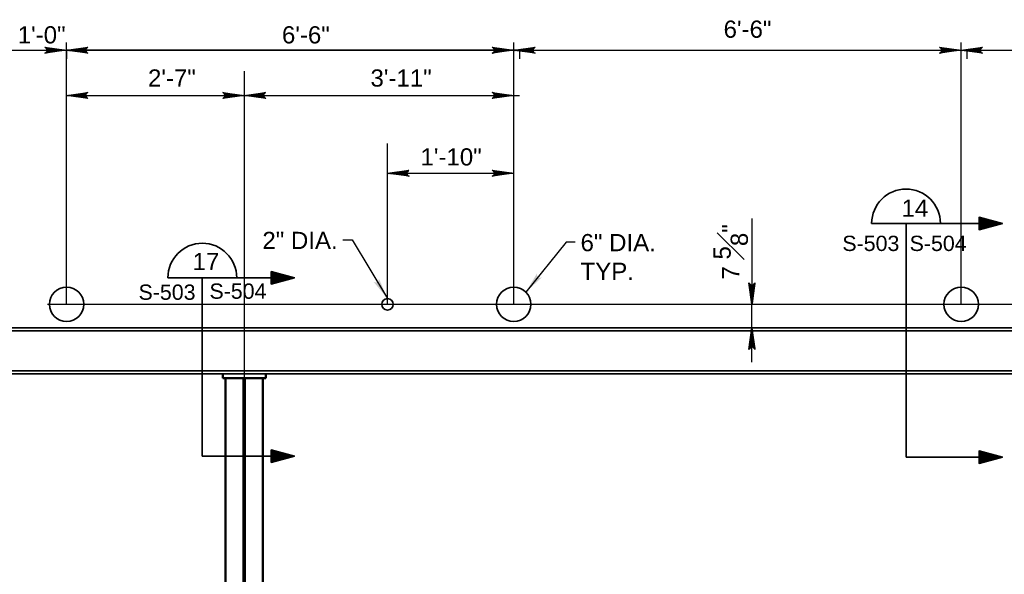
# Model space of a CAD drawing. Extents: x -92 to 946, y 181 to 432.
# Tile 4 of 12: x -4 to 168, y 335 to 432. Entities that reach past the tile are written whole.
import ezdxf

# ---------------------------------------------------------------- set-up
doc = ezdxf.new("R2010")
doc.units = 0
doc.header["$LTSCALE"] = 0.945
doc.header["$MEASUREMENT"] = 0
doc.linetypes.add('ACAD_ISO03W100', pattern=[360, 144, -216])
for name, color, linetype, lineweight in [('S-Anno-Dims', 33, 'Continuous', 35), ('S-Anno-Symb-Sect', 4, 'Continuous', 35), ('S-Anno-Text', 53, 'Continuous', 35), ('S-Cols-Prim', 6, 'Continuous', 50), ('S-Sect-Shps', 3, 'Continuous', 35), ('S-Sect-Stls', 2, 'Continuous', 35)]:
    doc.layers.add(name, color=color, linetype=linetype, lineweight=lineweight)
doc.styles.add('NOTES', font='romans.shx')

# ---------------------------------------------------------------- blocks, each defined once
blk = doc.blocks.new('LARROW')
at = {"color": 0, "linetype": 'ByBlock', "lineweight": -2, "flags": 128}
blk.add_lwpolyline([(-4.93, 0.71), (0, 0), (-4.92, -0.71), (-4.77, -0.59), (-4.55, -0.38), (-4.44, -0.19), (-4.42, 0), (-4.46, 0.21), (-4.57, 0.41), (-4.79, 0.61), (-4.93, 0.71), (-0.15, 0.01), (-4.76, -0.67), (-4.62, -0.56), (-4.39, -0.34), (-4.32, -0.06), (-4.37, 0.22), (-4.5, 0.41), (-4.67, 0.57), (-4.78, 0.65), (-0.41, 0.01), (-4.56, -0.59), (-4.41, -0.49), (-4.33, -0.37), (-4.25, -0.21), (-4.21, 0.01), (-4.23, 0.19), (-4.32, 0.33), (-4.5, 0.44), (-4.61, 0.58), (-0.71, 0.01), (-4.33, -0.5), (-4.17, -0.3), (-4.12, -0.06), (-4.14, 0.22), (-4.45, 0.51), (-1.05, 0.02), (-4.12, -0.41), (-4.07, -0.26), (-3.98, -0.04), (-4.04, 0.21), (-4.28, 0.43), (-1.36, 0.02), (-4.01, -0.31), (-3.92, -0.14), (-3.88, 0.04), (-4.07, 0.33), (-1.73, 0.02), (-3.85, -0.24), (-3.79, -0.11), (-3.77, 0.04), (-3.92, 0.25), (-2.17, 0.02), (-3.71, -0.15), (-3.67, 0.05), (-3.81, 0.17), (-2.53, 0.02), (-3.61, -0.09), (-3.63, 0.1), (-2.9, 0.02), (-3.57, -0.03), (-3.59, 0.03), (-3.36, 0.03)], dxfattribs=at)

msp = doc.modelspace()

# ---------------------------------------------------------------- hatches: boundary and pattern name
at = {"layer": 'S-Anno-Text', "lineweight": 25}
msp.add_hatch(color=256, dxfattribs=at).paths.add_polyline_path([(60.32, 383), (57.89, 385.91), (58.01, 385.87), (58.23, 385.8), (58.41, 385.81), (58.56, 385.87), (58.67, 385.96), (58.75, 386.11), (58.8, 386.33), (58.82, 386.48)], flags=16)
at = {"layer": 'S-Anno-Text', "lineweight": 25, "extrusion": (0, 0, -1)}
msp.add_hatch(color=256, dxfattribs=at).paths.add_polyline_path([(-84.45, 384.12), (-87.23, 386.71), (-87.1, 386.68), (-86.88, 386.64), (-86.7, 386.67), (-86.56, 386.75), (-86.46, 386.85), (-86.4, 387.01), (-86.37, 387.24), (-86.38, 387.39)], flags=16)

# ---------------------------------------------------------------- linework, layer by layer
at = {"layer": 'S-Anno-Dims', "lineweight": 25}
for p, q in [((4.33, 382), (4.33, 427.69)), ((4.33, 382), (4.33, 427.69)), ((82.32, 382), (82.32, 427.69)), ((82.32, 382), (82.32, 427.69)), ((160.32, 382), (160.32, 427.69)), ((-7.67, 426.3), (4.33, 426.3)), ((4.33, 426.3), (83.32, 426.3)), ((83.32, 426.3), (4.33, 426.3)), ((4.33, 426.3), (83.32, 426.3)), ((4.33, 426.2), (4.33, 424.8)), ((4.33, 426.2), (4.33, 424.8)), ((82.32, 426.3), (160.32, 426.3)), ((83.32, 426.2), (83.32, 424.8)), ((83.32, 426.2), (83.32, 424.8)), ((161.32, 426.3), (191.35, 426.3)), ((161.32, 426.2), (161.32, 424.8)), ((35.33, 422.65), (35.33, 199.07)), ((4.33, 418.44), (35.33, 418.44)), ((4.33, 418.44), (35.33, 418.44)), ((35.33, 418.44), (83.32, 418.44)), ((35.33, 418.44), (83.32, 418.44)), ((60.32, 382), (60.32, 410.03)), ((60.32, 404.85), (82.32, 404.85)), ((123.87, 396.95), (123.87, 382)), ((1.03, 382), (272.31, 382)), ((123.87, 377.88), (123.87, 382)), ((123.87, 371.89), (123.87, 377.88))]:
    msp.add_line(p, q, dxfattribs=at)
at = {"layer": 'S-Anno-Symb-Sect'}
for p, q in [((144.73, 396.1), (167.53, 396.1)), ((150.73, 396.1), (150.73, 355.34)), ((150.73, 396.1), (150.73, 392.43)), ((22.01, 386.64), (44.09, 386.64)), ((28.01, 386.64), (28.01, 355.53)), ((28.01, 386.64), (28.01, 382.97)), ((28.01, 355.53), (44.09, 355.53)), ((150.73, 355.34), (167.53, 355.34))]:
    msp.add_line(p, q, dxfattribs=at)
at = {"layer": 'S-Anno-Symb-Sect', "flags": 128}
for points in [[(167.53, 396.1), (163.47, 397.18), (163.47, 395), (167.53, 396.1), (163.51, 397.11), (163.5, 395.07), (167.35, 396.1), (163.59, 397.01), (163.55, 395.17), (167.16, 396.1), (163.7, 396.89), (163.65, 395.3), (166.94, 396.09), (163.79, 396.78), (163.78, 395.42), (166.68, 396.08), (163.9, 396.66), (163.84, 395.51), (166.38, 396.06), (164.01, 396.52), (163.96, 395.63), (166.03, 396.06), (164.15, 396.37), (164.06, 395.77), (165.7, 396.06), (164.27, 396.24), (164.17, 395.87), (165.35, 396.04), (164.33, 396.12), (164.27, 395.96), (164.78, 396.03)], [(44.09, 386.64), (40.04, 387.72), (40.04, 385.53), (44.09, 386.64), (40.08, 387.64), (40.07, 385.61), (43.91, 386.64), (40.15, 387.54), (40.12, 385.71), (43.73, 386.64), (40.26, 387.42), (40.22, 385.83), (43.5, 386.62), (40.36, 387.32), (40.34, 385.95), (43.25, 386.61), (40.46, 387.19), (40.41, 386.04), (42.95, 386.6), (40.58, 387.06), (40.52, 386.16), (42.59, 386.6), (40.71, 386.91), (40.63, 386.31), (42.27, 386.59), (40.84, 386.77), (40.73, 386.41), (41.92, 386.58), (40.9, 386.65), (40.83, 386.49), (41.35, 386.57)], [(44.09, 355.53), (40.04, 356.61), (40.04, 354.42), (44.09, 355.53), (40.08, 356.53), (40.07, 354.5), (43.91, 355.53), (40.15, 356.43), (40.12, 354.6), (43.73, 355.53), (40.26, 356.31), (40.22, 354.72), (43.5, 355.51), (40.36, 356.21), (40.34, 354.84), (43.25, 355.5), (40.46, 356.08), (40.41, 354.93), (42.95, 355.49), (40.58, 355.95), (40.52, 355.05), (42.59, 355.49), (40.71, 355.8), (40.63, 355.2), (42.27, 355.48), (40.84, 355.67), (40.73, 355.3), (41.92, 355.47), (40.9, 355.55), (40.83, 355.38), (41.35, 355.46)], [(167.53, 355.34), (163.47, 356.42), (163.47, 354.24), (167.53, 355.34), (163.51, 356.34), (163.5, 354.31), (167.35, 355.34), (163.59, 356.25), (163.55, 354.41), (167.16, 355.34), (163.7, 356.13), (163.65, 354.54), (166.94, 355.32), (163.79, 356.02), (163.78, 354.66), (166.68, 355.32), (163.9, 355.89), (163.84, 354.75), (166.38, 355.3), (164.01, 355.76), (163.96, 354.87), (166.03, 355.3), (164.15, 355.61), (164.06, 355.01), (165.7, 355.29), (164.27, 355.48), (164.17, 355.11), (165.35, 355.28), (164.33, 355.36), (164.27, 355.2), (164.78, 355.27)]]:
    msp.add_lwpolyline(points, dxfattribs=at)
at = {"layer": 'S-Anno-Symb-Sect'}
for centre in [(150.74, 396.11), (28.02, 386.64)]:
    msp.add_arc(centre, 6, 0, 180, dxfattribs=at)
at = {"layer": 'S-Anno-Text', "lineweight": 25, "flags": 128}
for points in [[(52.55, 393.24), (54.14, 393.24), (60.32, 383)], [(93.06, 392.86), (91.46, 392.86), (84.45, 384.12)]]:
    msp.add_lwpolyline(points, dxfattribs=at)
at = {"layer": 'S-Cols-Prim'}
for p, q in [((31.58, 369.13), (31.58, 369.88)), ((39.08, 369.13), (39.08, 369.88)), ((39.08, 369.13), (39.08, 369.88)), ((31.58, 369.13), (39.08, 369.13)), ((32.08, 286), (32.08, 369.13)), ((38.58, 286), (38.58, 369.13))]:
    msp.add_line(p, q, dxfattribs=at)
at = {"layer": 'S-Cols-Prim', "linetype": 'ACAD_ISO03W100'}
for p, q in [((35.2, 286), (35.2, 369.13)), ((35.45, 286), (35.45, 369.13))]:
    msp.add_line(p, q, dxfattribs=at)
at = {"layer": 'S-Sect-Shps'}
for centre, radius in [((4.35, 382), 3), ((82.33, 382), 3), ((160.35, 382), 3), ((60.32, 382), 1)]:
    msp.add_circle(centre, radius, dxfattribs=at)
at = {"layer": 'S-Sect-Stls'}
for p, q in [((-7.67, 377.88), (38.58, 377.88)), ((38.58, 377.88), (194.56, 377.88)), ((-7.67, 377.38), (38.58, 377.38)), ((38.58, 377.38), (194.56, 377.38)), ((-7.67, 370.38), (46.16, 370.38)), ((-7.67, 369.88), (38.58, 369.88)), ((38.58, 370.38), (194.56, 370.38)), ((38.58, 369.88), (195.06, 369.88))]:
    msp.add_line(p, q, dxfattribs=at)

# ---------------------------------------------------------------- block references
at = {"layer": 'S-Anno-Dims', "lineweight": 25, "xscale": 0.7598681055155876, "yscale": 0.7351616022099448, "zscale": 0.09525}
for p in [(4.33, 426.3), (4.33, 426.3), (82.32, 426.3), (82.32, 426.3), (160.32, 426.3), (35.33, 418.44), (35.33, 418.44), (82.32, 418.44), (82.32, 418.44), (82.32, 404.85)]:
    msp.add_blockref('LARROW', p, dxfattribs=at)
for p, rotation in [((4.33, 426.3), 180), ((4.33, 426.3), 180), ((82.32, 426.3), 180), ((82.32, 426.3), 180), ((160.32, 426.3), 180), ((4.33, 418.44), 180), ((4.33, 418.44), 180), ((35.33, 418.44), 180), ((35.33, 418.44), 180), ((60.32, 404.85), 180), ((123.87, 382), 270), ((123.87, 377.88), 90)]:
    msp.add_blockref('LARROW', p, dxfattribs=dict(at, rotation=rotation))

# ---------------------------------------------------------------- texts
at = {"layer": 'S-Anno-Dims', "lineweight": 25, "char_height": 3, "attachment_point": 1, "style": 'NOTES'}
for s, insert, line_spacing_factor in [('\\fArial|b0|i0|c0|p39;6\'-6"', (118.92, 431.49), 0.605618), ('\\fArial|b0|i0|c0|p39;1\'-0"', (-4.16, 430.5), 0.610487), ('\\fArial|b0|i0|c0|p39;6\'-6"', (41.91, 430.5), 0.608048), ('\\fArial|b0|i0|c0|p39;2\'-7"', (18.55, 422.97), 0.608048), ('\\fArial|b0|i0|c0|p39;3\'-11"', (57.35, 422.97), 0.605618), ('\\fArial|b0|i0|c0|p39;1\'-10"', (66.07, 409.21), 0.610487)]:
    msp.add_mtext(s, dxfattribs=dict(at, insert=insert, line_spacing_factor=line_spacing_factor))
at = {"layer": 'S-Anno-Dims', "lineweight": 25, "insert": (117.16, 386.32), "char_height": 3, "attachment_point": 1, "rotation": 90, "style": 'NOTES'}
msp.add_mtext('\\A1;\\fArial|b0|i0|c0|p39;7 \\S5#8;"', dxfattribs=at)
at = {"layer": 'S-Anno-Symb-Sect', "attachment_point": 1, "style": 'NOTES'}
for s, insert, char_height, line_spacing_factor in [('\\fArial|b0|i0|c0|p39;14', (149.95, 400.26), 3, 0.605618), ('\\fArial|b0|i0|c0|p39;S-503', (139.63, 393.96), 2.6667, 0.728704), ('\\fArial|b0|i0|c0|p39;S-504', (151.36, 393.96), 2.6667, 0.731627), ('\\fArial|b0|i0|c0|p39;17', (26.33, 390.96), 3, 0.605618), ('\\fArial|b0|i0|c0|p39;S-503', (16.9, 385.45), 2.6667, 0.731627), ('\\fArial|b0|i0|c0|p39;S-504', (29.27, 385.63), 2.6667, 0.731627)]:
    msp.add_mtext(s, dxfattribs=dict(at, insert=insert, char_height=char_height, line_spacing_factor=line_spacing_factor))
at = {"layer": 'S-Anno-Text', "lineweight": 25, "insert": (51.63, 394.64), "char_height": 3, "attachment_point": 3, "line_spacing_factor": 0.608048, "style": 'NOTES'}
msp.add_mtext('\\fArial|b0|i0|c0|p39;2" DIA.', dxfattribs=at)
at = {"layer": 'S-Anno-Text', "lineweight": 25, "insert": (93.98, 394.26), "char_height": 3, "attachment_point": 1, "style": 'NOTES'}
msp.add_mtext('\\fArial|b0|i0|c0|p39;6" DIA.\\PTYP.', dxfattribs=at)

doc.saveas('drawing.dxf')
